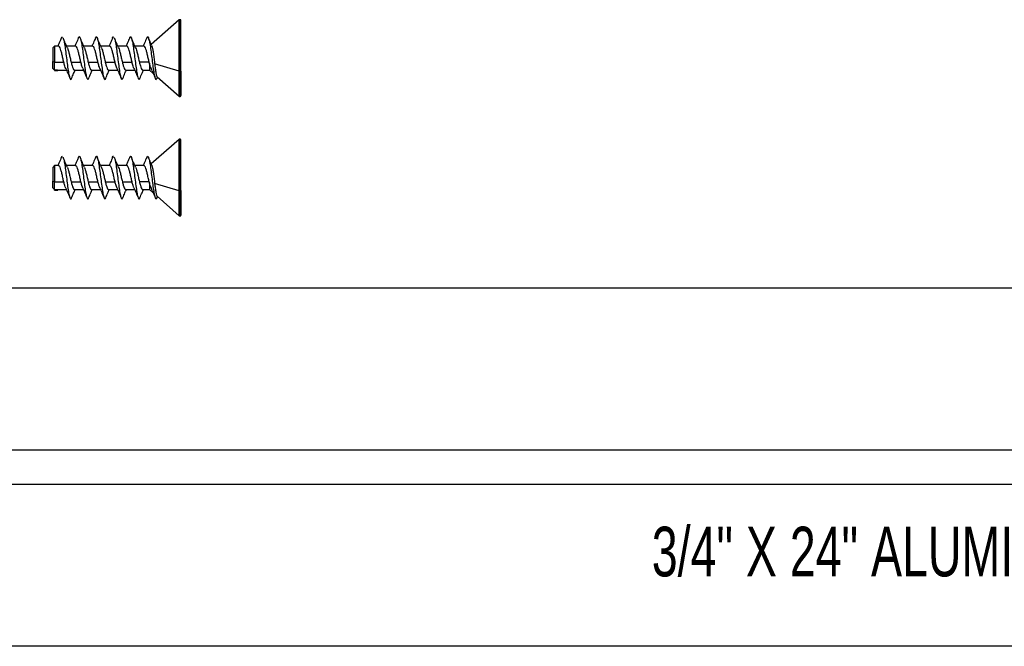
# Model space of a CAD drawing. Header units: millimetres. Extents: x 32 to 1365, y 32 to 1048.
# Tile 7 of 27: x 429 to 638, y 329 to 462. Entities that reach past the tile are written whole.
import ezdxf

# ---------------------------------------------------------------- set-up
doc = ezdxf.new("R2010")
doc.units = ezdxf.units.MM
doc.header["$LTSCALE"] = 5
doc.layers.add('DIMENSIONS', color=140, linetype='Continuous', lineweight=25)
doc.styles.add('SLDTEXTSTYLE0', font='TXT', dxfattribs={"width": 0.7})

msp = doc.modelspace()

# ---------------------------------------------------------------- linework, layer by layer
for p, q in [((462.55, 462.23), (456.64, 456.99)), ((462.55, 451.28), (462.55, 462.23)), ((462.78, 462.27), (462.67, 462.27)), ((462.67, 451.26), (462.67, 462.27)), ((462.78, 451.26), (462.78, 462.27)), ((436.06, 456.64), (435.69, 456.27)), ((435.69, 456.27), (435.69, 453.34)), ((436.89, 456.64), (436.06, 456.64)), ((436.06, 456.64), (436.06, 453.21)), ((440.53, 456.64), (438.61, 456.64)), ((444.17, 456.64), (442.25, 456.64)), ((447.8, 456.64), (445.88, 456.64)), ((451.44, 456.64), (449.52, 456.64)), ((455.08, 456.64), (453.15, 456.64)), ((436.06, 453.21), (435.69, 453.34)), ((435.69, 451.91), (435.69, 453.34)), ((436.06, 453.21), (438.01, 453.21)), ((436.06, 451.56), (436.06, 453.21)), ((439.57, 453.21), (441.64, 453.21)), ((443.21, 453.21), (445.28, 453.21)), ((446.84, 453.21), (448.92, 453.21)), ((450.48, 453.21), (452.55, 453.21)), ((456.19, 453.21), (454.11, 453.21)), ((456.24, 453.01), (456.24, 451.55)), ((435.69, 451.91), (436.06, 451.55)), ((436.06, 451.56), (436.58, 451.56)), ((436.06, 451.42), (436.71, 451.42)), ((436.58, 451.56), (436.64, 451.58)), ((436.64, 451.55), (438.56, 451.55)), ((440.27, 451.55), (442.2, 451.55)), ((443.91, 451.55), (445.83, 451.55)), ((447.55, 451.55), (449.47, 451.55)), ((451.18, 451.55), (453.1, 451.55)), ((454.82, 451.55), (456.24, 451.55)), ((456.24, 451.55), (457.05, 450.83)), ((462.55, 451.28), (457.36, 452.87)), ((462.55, 445.96), (462.55, 451.28)), ((462.78, 451.26), (462.67, 451.26)), ((462.67, 445.91), (462.67, 451.26)), ((462.78, 445.91), (462.78, 451.26)), ((457.85, 449.77), (457.96, 450.02)), ((457.87, 450.1), (462.55, 445.96)), ((462.67, 445.91), (462.78, 445.91)), ((462.55, 436.77), (456.64, 431.54)), ((462.55, 425.83), (462.55, 436.77)), ((462.78, 436.82), (462.67, 436.82)), ((462.67, 425.81), (462.67, 436.82)), ((462.78, 425.81), (462.78, 436.82)), ((436.06, 431.18), (435.69, 430.82)), ((435.69, 430.82), (435.69, 427.88)), ((436.89, 431.18), (436.06, 431.18)), ((436.06, 431.18), (436.06, 427.76)), ((440.53, 431.18), (438.61, 431.18)), ((444.17, 431.18), (442.25, 431.18)), ((447.8, 431.18), (445.88, 431.18)), ((451.44, 431.18), (449.52, 431.18)), ((455.08, 431.18), (453.15, 431.18)), ((436.06, 427.76), (435.69, 427.88)), ((435.69, 426.46), (435.69, 427.88)), ((435.69, 426.46), (436.06, 426.09)), ((436.06, 427.76), (438.01, 427.76)), ((436.06, 426.11), (436.06, 427.76)), ((436.06, 426.11), (436.58, 426.11)), ((436.06, 425.96), (436.71, 425.96)), ((436.58, 426.11), (436.64, 426.12)), ((436.64, 426.09), (438.56, 426.09)), ((439.57, 427.76), (441.64, 427.76)), ((440.27, 426.09), (442.2, 426.09)), ((443.21, 427.76), (445.28, 427.76)), ((443.91, 426.09), (445.83, 426.09)), ((446.84, 427.76), (448.92, 427.76)), ((447.55, 426.09), (449.47, 426.09)), ((450.48, 427.76), (452.55, 427.76)), ((451.18, 426.09), (453.1, 426.09)), ((456.19, 427.76), (454.11, 427.76)), ((454.82, 426.09), (456.24, 426.09)), ((456.24, 427.56), (456.24, 426.09)), ((456.24, 426.09), (457.05, 425.37)), ((462.55, 425.83), (457.36, 427.41)), ((462.55, 420.5), (462.55, 425.83)), ((462.78, 425.81), (462.67, 425.81)), ((462.67, 420.46), (462.67, 425.81)), ((462.78, 420.46), (462.78, 425.81)), ((457.85, 424.31), (457.96, 424.57)), ((457.87, 424.65), (462.55, 420.5)), ((462.67, 420.46), (462.78, 420.46)), ((128.47, 405.15), (1264.83, 405.15)), ((1264.83, 370.6), (128.47, 370.6)), ((128.47, 363.33), (1264.83, 363.33)), ((1264.83, 328.78), (128.47, 328.78))]:
    msp.add_line(p, q)
at = {"flags": 128}
for points in [[(462.97, 451.33), (462.96, 451.31), (462.95, 451.3), (462.94, 451.29), (462.91, 451.28), (462.89, 451.27), (462.85, 451.27), (462.82, 451.27), (462.78, 451.26)], [(462.97, 425.87), (462.96, 425.86), (462.95, 425.85), (462.94, 425.84), (462.91, 425.83), (462.89, 425.82), (462.85, 425.81), (462.82, 425.81), (462.78, 425.81)]]:
    msp.add_lwpolyline(points, dxfattribs=at)
for centre, radius, start, end in [((462.67, 462.09), 0.182, 90, 131.5318), ((462.78, 462.09), 0.182, 0, 90), ((462.67, 451.69), 0.426, 254.3267, 270.7433), ((462.67, 446.09), 0.182, 228.4682, 270), ((462.78, 446.09), 0.182, 270, 0), ((462.67, 436.64), 0.182, 90, 131.5318), ((462.78, 436.64), 0.182, 0, 90), ((462.67, 426.24), 0.426, 254.3267, 270.7433), ((462.67, 420.64), 0.182, 228.4682, 270), ((462.78, 420.64), 0.182, 270, 0)]:
    msp.add_arc(centre, radius, start, end)
for points, knots in [([(462.97, 451.33), (462.97, 452.31), (462.97, 453.82), (462.97, 455.91), (462.97, 457.47), (462.97, 458.89), (462.97, 460.43), (462.97, 461.81), (462.97, 461.98), (462.97, 462.06)], [0, 0, 0, 0, 0.19559, 0.300879, 0.408403, 0.515926, 0.621216, 0.816805, 1, 1, 1, 1]), ([(437.49, 458.42), (437.35, 458.06), (437.1, 457.46), (436.84, 456.87), (436.74, 456.64)], [0, 0, 0, 0, 0.604606, 1, 1, 1, 1]), ([(438.79, 456.23), (438.63, 456.59), (438.31, 457.31), (438.01, 458.04), (437.85, 458.42)], [0, 0, 0, 0, 0.489827, 1, 1, 1, 1]), ([(437.86, 458.36), (437.87, 458.34), (437.96, 458.21), (438.12, 457.44), (438.32, 456.15), (438.52, 454.56), (438.73, 452.92), (438.93, 451.43), (439.15, 450.27), (439.35, 449.61), (439.53, 449.44), (439.64, 449.73), (439.67, 449.84)], [0, 0, 0, 0, 0.026805, 0.140694, 0.253758, 0.367121, 0.480741, 0.59366, 0.707655, 0.82044, 0.934405, 1, 1, 1, 1]), ([(441.12, 458.4), (440.97, 458.02), (440.73, 457.43), (440.47, 456.85), (440.38, 456.64)], [0, 0, 0, 0, 0.631415, 1, 1, 1, 1]), ([(441.12, 458.32), (441.15, 458.41), (441.24, 458.71), (441.41, 458.65), (441.61, 458.11), (441.82, 457.05), (442.03, 455.62), (442.23, 453.99), (442.44, 452.38), (442.64, 450.99), (442.85, 449.97), (443.06, 449.51), (443.21, 449.48), (443.3, 449.77), (443.31, 449.83)], [0, 0, 0, 0, 0.038304, 0.132319, 0.226013, 0.319559, 0.413708, 0.507007, 0.60131, 0.69462, 0.78874, 0.882319, 0.975973, 1, 1, 1, 1]), ([(442.42, 456.23), (442.27, 456.59), (441.95, 457.31), (441.64, 458.04), (441.49, 458.41)], [0, 0, 0, 0, 0.4900364, 1, 1, 1, 1]), ([(444.77, 458.43), (444.62, 458.06), (444.37, 457.46), (444.11, 456.87), (444.01, 456.64)], [0, 0, 0, 0, 0.608871, 1, 1, 1, 1]), ([(444.77, 458.36), (444.82, 458.47), (444.93, 458.75), (445.11, 458.52), (445.32, 457.8), (445.52, 456.58), (445.74, 455.07), (445.94, 453.42), (446.15, 451.87), (446.35, 450.58), (446.56, 449.75), (446.76, 449.43), (446.89, 449.68), (446.95, 449.8)], [0, 0, 0, 0, 0.064437, 0.158538, 0.253512, 0.347487, 0.442456, 0.536564, 0.631191, 0.725692, 0.81987, 0.914788, 1, 1, 1, 1]), ([(446.06, 456.24), (445.9, 456.59), (445.58, 457.31), (445.28, 458.04), (445.13, 458.41)], [0, 0, 0, 0, 0.49041, 1, 1, 1, 1]), ([(448.39, 458.4), (448.25, 458.04), (448, 457.45), (447.75, 456.87), (447.65, 456.64)], [0, 0, 0, 0, 0.594609, 1, 1, 1, 1]), ([(448.39, 458.37), (448.4, 458.4), (448.47, 458.67), (448.55, 458.65), (448.62, 458.63)], [0, 0, 0, 0, 0.076991, 1, 1, 1, 1]), ([(449.69, 456.25), (449.53, 456.6), (449.22, 457.32), (448.92, 458.04), (448.76, 458.41)], [0, 0, 0, 0, 0.491038, 1, 1, 1, 1]), ([(448.77, 458.35), (448.79, 458.32), (448.87, 458.19), (449.03, 457.4), (449.23, 456.1), (449.44, 454.5), (449.65, 452.87), (449.85, 451.38), (450.06, 450.24), (450.26, 449.59), (450.44, 449.45), (450.55, 449.74), (450.59, 449.84)], [0, 0, 0, 0, 0.029814, 0.143579, 0.256639, 0.369847, 0.483477, 0.596288, 0.710233, 0.822956, 0.936812, 1, 1, 1, 1]), ([(452.04, 458.42), (451.89, 458.07), (451.65, 457.46), (451.39, 456.88), (451.29, 456.64)], [0, 0, 0, 0, 0.5887708, 1, 1, 1, 1]), ([(452.04, 458.35), (452.06, 458.43), (452.16, 458.72), (452.33, 458.64), (452.53, 458.09), (452.73, 457), (452.94, 455.56), (453.15, 453.93), (453.36, 452.33), (453.56, 450.94), (453.77, 449.94), (453.97, 449.51), (454.12, 449.49), (454.21, 449.77), (454.22, 449.82)], [0, 0, 0, 0, 0.036565, 0.1310959, 0.2254424, 0.3195159, 0.4142938, 0.5081569, 0.6030392, 0.6969521, 0.7916009, 0.8858229, 0.9799953, 1, 1, 1, 1]), ([(453.31, 456.28), (453.16, 456.63), (452.85, 457.33), (452.55, 458.05), (452.4, 458.42)], [0, 0, 0, 0, 0.492184, 1, 1, 1, 1]), ([(455.67, 458.4), (455.52, 458.04), (455.28, 457.44), (455.02, 456.86), (454.92, 456.64)], [0, 0, 0, 0, 0.620756, 1, 1, 1, 1]), ([(455.67, 458.35), (455.72, 458.47), (455.84, 458.75), (456.03, 458.51), (456.24, 457.76), (456.44, 456.54), (456.65, 455.01), (456.85, 453.37), (457.06, 451.82), (457.27, 450.55), (457.47, 449.73), (457.67, 449.43), (457.8, 449.69), (457.86, 449.8)], [0, 0, 0, 0, 0.072276, 0.165971, 0.260591, 0.354198, 0.448763, 0.542542, 0.636717, 0.730924, 0.824686, 0.919263, 1, 1, 1, 1]), ([(456.75, 456.74), (456.66, 456.94), (456.42, 457.49), (456.18, 458.06), (456.04, 458.42)], [0, 0, 0, 0, 0.363317, 1, 1, 1, 1]), ([(438.01, 453.21), (437.94, 453.5), (437.8, 454.07), (437.61, 454.96), (437.4, 455.74), (437.21, 456.31), (437.04, 456.62), (436.93, 456.6), (436.89, 456.6)], [0, 0, 0, 0, 0.179852, 0.359712, 0.539442, 0.719366, 0.899117, 1, 1, 1, 1]), ([(438.77, 456.26), (438.83, 456.11), (438.96, 455.78), (439.15, 455.02), (439.36, 454.12), (439.5, 453.52), (439.57, 453.21)], [0, 0, 0, 0, 0.228459, 0.478952, 0.729555, 1, 1, 1, 1]), ([(441.64, 453.21), (441.58, 453.5), (441.44, 454.07), (441.25, 454.96), (441.04, 455.74), (440.84, 456.31), (440.67, 456.62), (440.57, 456.6), (440.53, 456.6)], [0, 0, 0, 0, 0.1798515, 0.3597116, 0.5394422, 0.7193657, 0.8991165, 1, 1, 1, 1]), ([(442.4, 456.26), (442.47, 456.11), (442.59, 455.78), (442.79, 455.02), (442.99, 454.12), (443.13, 453.52), (443.21, 453.21)], [0, 0, 0, 0, 0.229335, 0.479543, 0.729861, 1, 1, 1, 1]), ([(445.28, 453.21), (445.21, 453.5), (445.08, 454.07), (444.88, 454.96), (444.68, 455.74), (444.48, 456.31), (444.31, 456.62), (444.2, 456.6), (444.17, 456.6)], [0, 0, 0, 0, 0.1798515, 0.3597116, 0.5394422, 0.7193657, 0.8991165, 1, 1, 1, 1]), ([(446.04, 456.27), (446.1, 456.11), (446.23, 455.78), (446.43, 455.02), (446.63, 454.12), (446.77, 453.52), (446.84, 453.21)], [0, 0, 0, 0, 0.229958, 0.479964, 0.73008, 1, 1, 1, 1]), ([(448.92, 453.21), (448.85, 453.5), (448.71, 454.07), (448.52, 454.96), (448.31, 455.74), (448.12, 456.31), (447.94, 456.62), (447.84, 456.6), (447.8, 456.6)], [0, 0, 0, 0, 0.179852, 0.359712, 0.539442, 0.719366, 0.899117, 1, 1, 1, 1]), ([(449.67, 456.28), (449.74, 456.12), (449.86, 455.79), (450.06, 455.02), (450.26, 454.12), (450.41, 453.52), (450.48, 453.21)], [0, 0, 0, 0, 0.233337, 0.482246, 0.731264, 1, 1, 1, 1]), ([(452.55, 453.21), (452.49, 453.5), (452.35, 454.07), (452.15, 454.96), (451.95, 455.74), (451.75, 456.31), (451.58, 456.62), (451.48, 456.6), (451.44, 456.6)], [0, 0, 0, 0, 0.179852, 0.359712, 0.539442, 0.719366, 0.899117, 1, 1, 1, 1]), ([(453.3, 456.29), (453.37, 456.13), (453.5, 455.79), (453.7, 455.02), (453.9, 454.12), (454.04, 453.52), (454.11, 453.21)], [0, 0, 0, 0, 0.239049, 0.486103, 0.733267, 1, 1, 1, 1]), ([(456.19, 453.21), (456.12, 453.5), (455.99, 454.07), (455.79, 454.96), (455.59, 455.74), (455.39, 456.31), (455.22, 456.62), (455.11, 456.6), (455.08, 456.6)], [0, 0, 0, 0, 0.179852, 0.359712, 0.539442, 0.719366, 0.899117, 1, 1, 1, 1]), ([(456.73, 456.73), (456.75, 456.71), (456.81, 456.6), (456.92, 456.1), (457.06, 455.27), (457.19, 454.22), (457.3, 453.39), (457.35, 452.95), (457.36, 452.87)], [0, 0, 0, 0, 0.0626515, 0.2742419, 0.4884595, 0.7165106, 0.9480834, 1, 1, 1, 1]), ([(438.42, 451.86), (438.36, 452.02), (438.22, 452.37), (438.08, 452.92), (438.01, 453.21)], [0, 0, 0, 0, 0.477545, 1, 1, 1, 1]), ([(439.57, 453.21), (439.64, 452.95), (439.77, 452.41), (439.97, 451.86), (440.14, 451.56), (440.24, 451.58), (440.27, 451.58)], [0, 0, 0, 0, 0.284209, 0.568402, 0.852704, 1, 1, 1, 1]), ([(442.07, 451.84), (442.07, 451.85), (442, 451.94), (441.85, 452.39), (441.72, 452.93), (441.64, 453.21)], [0, 0, 0, 0, 0.02316, 0.492383, 1, 1, 1, 1]), ([(443.21, 453.21), (443.27, 452.95), (443.4, 452.41), (443.61, 451.86), (443.77, 451.56), (443.87, 451.58), (443.91, 451.58)], [0, 0, 0, 0, 0.284209, 0.568402, 0.852704, 1, 1, 1, 1]), ([(445.68, 451.89), (445.62, 452.04), (445.49, 452.38), (445.35, 452.92), (445.28, 453.21)], [0, 0, 0, 0, 0.46455, 1, 1, 1, 1]), ([(446.84, 453.21), (446.91, 452.95), (447.04, 452.41), (447.24, 451.86), (447.41, 451.56), (447.51, 451.58), (447.55, 451.58)], [0, 0, 0, 0, 0.284209, 0.568402, 0.852704, 1, 1, 1, 1]), ([(449.3, 451.94), (449.25, 452.08), (449.12, 452.4), (448.99, 452.92), (448.92, 453.21)], [0, 0, 0, 0, 0.4381924, 1, 1, 1, 1]), ([(450.48, 453.21), (450.54, 452.95), (450.68, 452.41), (450.88, 451.86), (451.05, 451.56), (451.15, 451.58), (451.18, 451.58)], [0, 0, 0, 0, 0.284209, 0.568402, 0.852704, 1, 1, 1, 1]), ([(452.96, 451.88), (452.9, 452.04), (452.76, 452.37), (452.62, 452.92), (452.55, 453.21)], [0, 0, 0, 0, 0.46965, 1, 1, 1, 1]), ([(454.11, 453.21), (454.18, 452.95), (454.31, 452.41), (454.52, 451.86), (454.68, 451.56), (454.78, 451.58), (454.82, 451.58)], [0, 0, 0, 0, 0.284209, 0.568402, 0.852704, 1, 1, 1, 1]), ([(456.84, 451.36), (456.78, 451.48), (456.63, 451.82), (456.42, 452.45), (456.28, 452.9), (456.24, 453.01)], [0, 0, 0, 0, 0.305976, 0.822259, 1, 1, 1, 1]), ([(436.76, 451.54), (436.75, 451.5), (436.72, 451.35), (436.66, 451.43), (436.59, 451.54), (436.58, 451.56)], [0, 0, 0, 0, 0.269624, 0.84863, 1, 1, 1, 1]), ([(438.42, 451.86), (438.57, 451.53), (438.87, 450.84), (439.16, 450.14), (439.3, 449.78)], [0, 0, 0, 0, 0.494175, 1, 1, 1, 1]), ([(439.67, 449.76), (439.81, 450.11), (440.06, 450.72), (440.32, 451.3), (440.42, 451.55)], [0, 0, 0, 0, 0.579549, 1, 1, 1, 1]), ([(442.07, 451.83), (442.22, 451.5), (442.51, 450.82), (442.8, 450.12), (442.95, 449.77)], [0, 0, 0, 0, 0.495057, 1, 1, 1, 1]), ([(443.31, 449.77), (443.46, 450.12), (443.7, 450.72), (443.96, 451.31), (444.06, 451.55)], [0, 0, 0, 0, 0.585198, 1, 1, 1, 1]), ([(445.67, 451.91), (445.83, 451.56), (446.14, 450.86), (446.43, 450.14), (446.58, 449.77)], [0, 0, 0, 0, 0.49166, 1, 1, 1, 1]), ([(446.95, 449.77), (447.09, 450.13), (447.34, 450.73), (447.6, 451.31), (447.7, 451.55)], [0, 0, 0, 0, 0.593984, 1, 1, 1, 1]), ([(449.29, 451.96), (449.44, 451.61), (449.76, 450.89), (450.06, 450.16), (450.21, 449.78)], [0, 0, 0, 0, 0.490005, 1, 1, 1, 1]), ([(450.58, 449.77), (450.73, 450.13), (450.98, 450.73), (451.23, 451.32), (451.34, 451.55)], [0, 0, 0, 0, 0.604498, 1, 1, 1, 1]), ([(452.95, 451.89), (453.11, 451.55), (453.41, 450.84), (453.71, 450.12), (453.86, 449.76)], [0, 0, 0, 0, 0.491942, 1, 1, 1, 1]), ([(454.22, 449.77), (454.37, 450.13), (454.61, 450.73), (454.87, 451.32), (454.97, 451.55)], [0, 0, 0, 0, 0.615025, 1, 1, 1, 1]), ([(456.83, 451.35), (456.9, 451.18), (457.12, 450.67), (457.34, 450.14), (457.48, 449.79)], [0, 0, 0, 0, 0.332839, 1, 1, 1, 1]), ([(457.36, 452.87), (457.4, 452.53), (457.49, 451.81), (457.63, 450.91), (457.76, 450.28), (457.85, 450.17), (457.89, 450.12)], [0, 0, 0, 0, 0.232898, 0.495592, 0.767791, 1, 1, 1, 1]), ([(462.97, 451.33), (462.97, 449.82), (462.97, 448.52), (462.97, 446.65), (462.97, 446.13), (462.97, 446.09)], [0, 0, 0, 0, 0.5, 0.5, 1, 1, 1, 1]), ([(462.97, 425.87), (462.97, 426.85), (462.97, 428.36), (462.97, 430.46), (462.97, 432.01), (462.97, 433.43), (462.97, 434.97), (462.97, 436.35), (462.97, 436.52), (462.97, 436.6)], [0, 0, 0, 0, 0.19559, 0.300879, 0.408403, 0.515926, 0.621216, 0.816805, 1, 1, 1, 1]), ([(437.49, 432.97), (437.35, 432.6), (437.1, 432), (436.84, 431.41), (436.74, 431.18)], [0, 0, 0, 0, 0.604606, 1, 1, 1, 1]), ([(438.79, 430.78), (438.63, 431.13), (438.31, 431.85), (438.01, 432.59), (437.85, 432.96)], [0, 0, 0, 0, 0.489827, 1, 1, 1, 1]), ([(437.86, 432.91), (437.87, 432.88), (437.96, 432.75), (438.12, 431.98), (438.32, 430.69), (438.52, 429.1), (438.73, 427.47), (438.93, 425.98), (439.15, 424.81), (439.35, 424.15), (439.53, 423.99), (439.64, 424.28), (439.67, 424.38)], [0, 0, 0, 0, 0.026805, 0.140694, 0.253758, 0.367121, 0.480741, 0.59366, 0.707655, 0.82044, 0.934405, 1, 1, 1, 1]), ([(441.12, 432.94), (440.97, 432.57), (440.73, 431.98), (440.47, 431.4), (440.38, 431.18)], [0, 0, 0, 0, 0.631415, 1, 1, 1, 1]), ([(441.12, 432.87), (441.15, 432.96), (441.24, 433.26), (441.41, 433.19), (441.61, 432.66), (441.82, 431.59), (442.03, 430.16), (442.23, 428.54), (442.44, 426.93), (442.64, 425.53), (442.85, 424.52), (443.06, 424.06), (443.21, 424.03), (443.3, 424.32), (443.31, 424.37)], [0, 0, 0, 0, 0.038304, 0.132319, 0.226013, 0.319559, 0.413708, 0.507007, 0.60131, 0.69462, 0.78874, 0.882319, 0.975973, 1, 1, 1, 1]), ([(442.42, 430.78), (442.27, 431.13), (441.95, 431.85), (441.64, 432.59), (441.49, 432.96)], [0, 0, 0, 0, 0.490036, 1, 1, 1, 1]), ([(444.77, 432.98), (444.62, 432.61), (444.37, 432.01), (444.11, 431.41), (444.01, 431.18)], [0, 0, 0, 0, 0.608871, 1, 1, 1, 1]), ([(444.77, 432.91), (444.82, 433.02), (444.93, 433.29), (445.11, 433.07), (445.32, 432.34), (445.52, 431.13), (445.74, 429.61), (445.94, 427.97), (446.15, 426.41), (446.35, 425.13), (446.56, 424.3), (446.76, 423.97), (446.89, 424.23), (446.95, 424.34)], [0, 0, 0, 0, 0.064437, 0.158538, 0.253512, 0.347487, 0.442456, 0.536564, 0.631191, 0.725692, 0.81987, 0.914788, 1, 1, 1, 1]), ([(446.06, 430.78), (445.9, 431.13), (445.58, 431.85), (445.28, 432.58), (445.13, 432.95)], [0, 0, 0, 0, 0.49041, 1, 1, 1, 1]), ([(448.39, 432.94), (448.25, 432.59), (448, 431.99), (447.75, 431.42), (447.65, 431.18)], [0, 0, 0, 0, 0.594609, 1, 1, 1, 1]), ([(448.39, 432.92), (448.4, 432.94), (448.47, 433.22), (448.55, 433.19), (448.62, 433.17)], [0, 0, 0, 0, 0.0769912, 1, 1, 1, 1]), ([(449.69, 430.8), (449.53, 431.15), (449.22, 431.86), (448.92, 432.59), (448.76, 432.96)], [0, 0, 0, 0, 0.491038, 1, 1, 1, 1]), ([(448.77, 432.9), (448.79, 432.87), (448.87, 432.73), (449.03, 431.94), (449.23, 430.64), (449.44, 429.05), (449.65, 427.41), (449.85, 425.93), (450.06, 424.78), (450.26, 424.14), (450.44, 423.99), (450.55, 424.28), (450.59, 424.39)], [0, 0, 0, 0, 0.029814, 0.143579, 0.256639, 0.369847, 0.483477, 0.596288, 0.710233, 0.822956, 0.936812, 1, 1, 1, 1]), ([(452.04, 432.97), (451.89, 432.61), (451.65, 432.01), (451.39, 431.42), (451.29, 431.18)], [0, 0, 0, 0, 0.588771, 1, 1, 1, 1]), ([(452.04, 432.9), (452.06, 432.98), (452.16, 433.27), (452.33, 433.18), (452.53, 432.63), (452.73, 431.55), (452.94, 430.11), (453.15, 428.48), (453.36, 426.87), (453.56, 425.49), (453.77, 424.49), (453.97, 424.05), (454.12, 424.03), (454.21, 424.31), (454.22, 424.36)], [0, 0, 0, 0, 0.036565, 0.131096, 0.225442, 0.319516, 0.414294, 0.508157, 0.603039, 0.696952, 0.791601, 0.885823, 0.979995, 1, 1, 1, 1]), ([(453.31, 430.83), (453.16, 431.17), (452.85, 431.88), (452.55, 432.6), (452.4, 432.96)], [0, 0, 0, 0, 0.492184, 1, 1, 1, 1]), ([(455.67, 432.95), (455.52, 432.58), (455.28, 431.98), (455.02, 431.4), (454.92, 431.18)], [0, 0, 0, 0, 0.620756, 1, 1, 1, 1]), ([(455.67, 432.89), (455.72, 433.02), (455.84, 433.29), (456.03, 433.06), (456.24, 432.31), (456.44, 431.08), (456.65, 429.56), (456.85, 427.91), (457.06, 426.36), (457.27, 425.09), (457.47, 424.28), (457.67, 423.98), (457.8, 424.23), (457.86, 424.35)], [0, 0, 0, 0, 0.072276, 0.165971, 0.260591, 0.354198, 0.448763, 0.542542, 0.636717, 0.730924, 0.824686, 0.919263, 1, 1, 1, 1]), ([(456.75, 431.28), (456.66, 431.48), (456.42, 432.03), (456.18, 432.6), (456.04, 432.96)], [0, 0, 0, 0, 0.363317, 1, 1, 1, 1]), ([(438.01, 427.76), (437.94, 428.04), (437.8, 428.61), (437.61, 429.5), (437.4, 430.28), (437.21, 430.86), (437.04, 431.17), (436.93, 431.15), (436.89, 431.15)], [0, 0, 0, 0, 0.179852, 0.359712, 0.539442, 0.719366, 0.899117, 1, 1, 1, 1]), ([(438.77, 430.81), (438.83, 430.65), (438.96, 430.33), (439.15, 429.57), (439.36, 428.66), (439.5, 428.07), (439.57, 427.76)], [0, 0, 0, 0, 0.228459, 0.478952, 0.729555, 1, 1, 1, 1]), ([(441.64, 427.76), (441.58, 428.04), (441.44, 428.61), (441.25, 429.5), (441.04, 430.28), (440.84, 430.86), (440.67, 431.17), (440.57, 431.15), (440.53, 431.15)], [0, 0, 0, 0, 0.179852, 0.359712, 0.539442, 0.719366, 0.899117, 1, 1, 1, 1]), ([(442.4, 430.81), (442.47, 430.65), (442.59, 430.33), (442.79, 429.57), (442.99, 428.66), (443.13, 428.07), (443.21, 427.76)], [0, 0, 0, 0, 0.229335, 0.479543, 0.729861, 1, 1, 1, 1]), ([(445.28, 427.76), (445.21, 428.04), (445.08, 428.61), (444.88, 429.5), (444.68, 430.28), (444.48, 430.86), (444.31, 431.17), (444.2, 431.15), (444.17, 431.15)], [0, 0, 0, 0, 0.1798515, 0.3597116, 0.5394422, 0.7193657, 0.8991165, 1, 1, 1, 1]), ([(446.04, 430.81), (446.1, 430.65), (446.23, 430.33), (446.43, 429.57), (446.63, 428.66), (446.77, 428.07), (446.84, 427.76)], [0, 0, 0, 0, 0.229958, 0.479964, 0.73008, 1, 1, 1, 1]), ([(448.92, 427.76), (448.85, 428.04), (448.71, 428.61), (448.52, 429.5), (448.31, 430.28), (448.12, 430.86), (447.94, 431.17), (447.84, 431.15), (447.8, 431.15)], [0, 0, 0, 0, 0.179852, 0.359712, 0.539442, 0.719366, 0.899117, 1, 1, 1, 1]), ([(449.67, 430.82), (449.74, 430.66), (449.86, 430.33), (450.06, 429.57), (450.26, 428.66), (450.41, 428.07), (450.48, 427.76)], [0, 0, 0, 0, 0.233337, 0.482246, 0.731264, 1, 1, 1, 1]), ([(452.55, 427.76), (452.49, 428.04), (452.35, 428.61), (452.15, 429.5), (451.95, 430.28), (451.75, 430.86), (451.58, 431.17), (451.48, 431.15), (451.44, 431.15)], [0, 0, 0, 0, 0.179852, 0.359712, 0.539442, 0.719366, 0.899117, 1, 1, 1, 1]), ([(453.3, 430.84), (453.37, 430.67), (453.5, 430.34), (453.7, 429.57), (453.9, 428.66), (454.04, 428.07), (454.11, 427.76)], [0, 0, 0, 0, 0.239049, 0.486103, 0.733267, 1, 1, 1, 1]), ([(456.19, 427.76), (456.12, 428.04), (455.99, 428.61), (455.79, 429.5), (455.59, 430.28), (455.39, 430.86), (455.22, 431.17), (455.11, 431.15), (455.08, 431.15)], [0, 0, 0, 0, 0.179852, 0.359712, 0.539442, 0.719366, 0.899117, 1, 1, 1, 1]), ([(456.73, 431.28), (456.75, 431.25), (456.81, 431.15), (456.92, 430.65), (457.06, 429.81), (457.19, 428.77), (457.3, 427.94), (457.35, 427.49), (457.36, 427.41)], [0, 0, 0, 0, 0.062651, 0.274242, 0.488459, 0.716511, 0.948083, 1, 1, 1, 1]), ([(436.06, 426), (436.06, 425.98), (436.06, 425.93), (436.06, 426.03), (436.06, 426.11)], [0, 0, 0, 0, 0.29323, 1, 1, 1, 1]), ([(436.76, 426.09), (436.75, 426.04), (436.72, 425.9), (436.66, 425.97), (436.59, 426.08), (436.58, 426.11)], [0, 0, 0, 0, 0.269624, 0.84863, 1, 1, 1, 1]), ([(438.42, 426.41), (438.36, 426.57), (438.22, 426.91), (438.08, 427.47), (438.01, 427.76)], [0, 0, 0, 0, 0.477545, 1, 1, 1, 1]), ([(438.42, 426.41), (438.57, 426.07), (438.87, 425.39), (439.16, 424.68), (439.3, 424.33)], [0, 0, 0, 0, 0.494175, 1, 1, 1, 1]), ([(439.57, 427.76), (439.64, 427.49), (439.77, 426.96), (439.97, 426.4), (440.14, 426.1), (440.24, 426.12), (440.27, 426.13)], [0, 0, 0, 0, 0.284209, 0.568402, 0.852704, 1, 1, 1, 1]), ([(439.67, 424.31), (439.81, 424.66), (440.06, 425.26), (440.32, 425.85), (440.42, 426.09)], [0, 0, 0, 0, 0.579549, 1, 1, 1, 1]), ([(442.07, 426.39), (442.07, 426.39), (442, 426.49), (441.85, 426.94), (441.72, 427.48), (441.64, 427.76)], [0, 0, 0, 0, 0.02316, 0.492383, 1, 1, 1, 1]), ([(442.07, 426.38), (442.22, 426.04), (442.51, 425.37), (442.8, 424.67), (442.95, 424.32)], [0, 0, 0, 0, 0.495057, 1, 1, 1, 1]), ([(443.21, 427.76), (443.27, 427.49), (443.4, 426.96), (443.61, 426.4), (443.77, 426.1), (443.87, 426.12), (443.91, 426.13)], [0, 0, 0, 0, 0.284209, 0.568402, 0.852704, 1, 1, 1, 1]), ([(443.31, 424.32), (443.46, 424.67), (443.7, 425.27), (443.96, 425.85), (444.06, 426.09)], [0, 0, 0, 0, 0.585198, 1, 1, 1, 1]), ([(445.68, 426.43), (445.62, 426.59), (445.49, 426.92), (445.35, 427.47), (445.28, 427.76)], [0, 0, 0, 0, 0.46455, 1, 1, 1, 1]), ([(445.67, 426.45), (445.83, 426.11), (446.14, 425.4), (446.43, 424.68), (446.58, 424.31)], [0, 0, 0, 0, 0.49166, 1, 1, 1, 1]), ([(446.84, 427.76), (446.91, 427.49), (447.04, 426.96), (447.24, 426.4), (447.41, 426.1), (447.51, 426.12), (447.55, 426.13)], [0, 0, 0, 0, 0.284209, 0.568402, 0.852704, 1, 1, 1, 1]), ([(446.95, 424.32), (447.09, 424.68), (447.34, 425.27), (447.6, 425.86), (447.7, 426.09)], [0, 0, 0, 0, 0.593984, 1, 1, 1, 1]), ([(449.3, 426.49), (449.25, 426.63), (449.12, 426.95), (448.99, 427.47), (448.92, 427.76)], [0, 0, 0, 0, 0.438192, 1, 1, 1, 1]), ([(449.29, 426.51), (449.44, 426.15), (449.76, 425.43), (450.06, 424.7), (450.21, 424.33)], [0, 0, 0, 0, 0.490005, 1, 1, 1, 1]), ([(450.48, 427.76), (450.54, 427.49), (450.68, 426.96), (450.88, 426.4), (451.05, 426.1), (451.15, 426.12), (451.18, 426.13)], [0, 0, 0, 0, 0.2842085, 0.5684024, 0.8527038, 1, 1, 1, 1]), ([(450.58, 424.31), (450.73, 424.68), (450.98, 425.28), (451.23, 425.86), (451.34, 426.09)], [0, 0, 0, 0, 0.6044983, 1, 1, 1, 1]), ([(452.96, 426.42), (452.9, 426.58), (452.76, 426.92), (452.62, 427.47), (452.55, 427.76)], [0, 0, 0, 0, 0.46965, 1, 1, 1, 1]), ([(452.95, 426.44), (453.11, 426.09), (453.41, 425.39), (453.71, 424.67), (453.86, 424.3)], [0, 0, 0, 0, 0.491942, 1, 1, 1, 1]), ([(454.11, 427.76), (454.18, 427.49), (454.31, 426.96), (454.52, 426.4), (454.68, 426.1), (454.78, 426.12), (454.82, 426.13)], [0, 0, 0, 0, 0.284209, 0.568402, 0.852704, 1, 1, 1, 1]), ([(454.22, 424.31), (454.37, 424.68), (454.61, 425.28), (454.87, 425.87), (454.97, 426.09)], [0, 0, 0, 0, 0.615025, 1, 1, 1, 1]), ([(456.84, 425.9), (456.78, 426.03), (456.63, 426.36), (456.42, 426.99), (456.28, 427.44), (456.24, 427.56)], [0, 0, 0, 0, 0.305976, 0.822259, 1, 1, 1, 1]), ([(456.83, 425.89), (456.9, 425.72), (457.12, 425.21), (457.34, 424.69), (457.48, 424.33)], [0, 0, 0, 0, 0.332839, 1, 1, 1, 1]), ([(457.36, 427.41), (457.4, 427.07), (457.49, 426.35), (457.63, 425.46), (457.76, 424.82), (457.85, 424.71), (457.89, 424.66)], [0, 0, 0, 0, 0.2328982, 0.4955916, 0.7677911, 1, 1, 1, 1]), ([(462.97, 425.87), (462.97, 424.37), (462.97, 423.06), (462.97, 421.2), (462.97, 420.68), (462.97, 420.64)], [0, 0, 0, 0, 0.5, 0.5, 1, 1, 1, 1])]:
    msp.add_open_spline(points, degree=3, knots=knots)
for points in [[(437.43, 458.24), (437.52, 458.53), (437.61, 458.67), (437.7, 458.63)], [(456.24, 453.01), (456.22, 453.08), (456.21, 453.14), (456.19, 453.21)], [(437.43, 432.79), (437.52, 433.07), (437.61, 433.21), (437.7, 433.18)], [(456.24, 427.56), (456.22, 427.62), (456.21, 427.69), (456.19, 427.76)]]:
    msp.add_open_spline(points, degree=3)

# ---------------------------------------------------------------- texts
at = {"layer": 'DIMENSIONS', "insert": (563.24, 354.26), "char_height": 10.5833, "attachment_point": 1, "style": 'SLDTEXTSTYLE0'}
msp.add_mtext('3/4" X 24" ALUMINUM HANDLE (2X)', dxfattribs=at)

doc.saveas('drawing.dxf')
